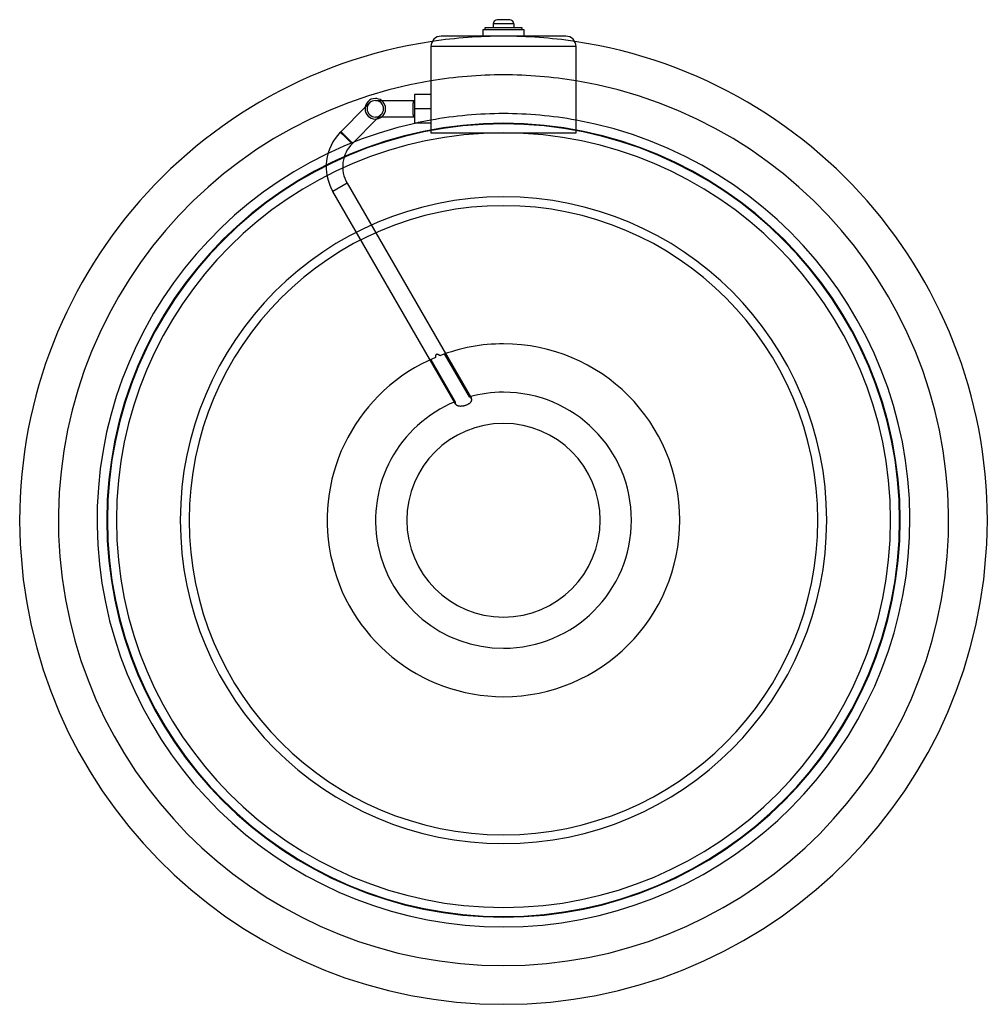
# Model space of a CAD drawing. Header units: millimetres. Extents: x -235 to 235, y -235 to 243.
import ezdxf

# ---------------------------------------------------------------- set-up
doc = ezdxf.new("R2010")
doc.units = ezdxf.units.MM
doc.layers.add('HIDDEN', color=7, linetype='Continuous')
doc.layers.add('THICK', color=7, linetype='Continuous')

msp = doc.modelspace()

# ---------------------------------------------------------------- linework, layer by layer
at = {"layer": 'HIDDEN'}
for p, q in [((-9, 239), (-9, 239)), ((0, 241), (-5, 241)), ((5, 241), (0, 241)), ((9, 239), (9, 239)), ((-30.25, 235), (-30.25, 235)), ((-10, 238), (-10, 238)), ((-10, 235), (-10, 235)), ((-9, 238), (-9, 238)), ((9, 238), (9, 238)), ((10, 238), (10, 238)), ((10, 235), (10, 235)), ((30.25, 235), (30.25, 235)), ((-35.25, 230), (-35.25, 230)), ((35.25, 230), (-35.25, 230)), ((35.25, 230), (35.25, 230)), ((-43.25, 206.68), (-43.25, 206.68)), ((-35.25, 206.68), (-35.25, 206.68)), ((-43.28, 203.75), (-43.27, 203.75)), ((-43.27, 203.75), (-43.27, 203.75)), ((-43.27, 203.75), (-43.26, 203.75)), ((-43.26, 203.75), (-43.26, 203.75)), ((-43.26, 203.75), (-43.25, 203.75)), ((-43.25, 203.75), (-43.25, 203.75)), ((-67.2, 200.46), (-79.22, 188.44)), ((-60.59, 195.75), (-59.42, 196.92)), ((-35.25, 199.75), (-43.25, 199.75)), ((-73.42, 182.92), (-61.54, 194.8)), ((-43.27, 195.75), (-43.28, 195.75)), ((-43.26, 195.75), (-43.27, 195.75)), ((-43.27, 195.75), (-43.27, 195.75)), ((-43.25, 195.75), (-43.26, 195.75)), ((-43.26, 195.75), (-43.26, 195.75)), ((-43.25, 195.75), (-43.25, 195.75)), ((-43.25, 192.82), (-43.25, 192.82)), ((-35.25, 194.23), (-35.25, 194.23)), ((-35.25, 192.82), (-35.25, 192.82)), ((35.25, 194.23), (35.25, 194.23)), ((-79.3, 188.34), (-79.29, 188.33)), ((-79.29, 188.33), (-79.3, 188.34)), ((-79.29, 188.33), (-79.28, 188.32)), ((-79.28, 188.32), (-79.29, 188.33)), ((-79.28, 188.32), (-79.25, 188.29)), ((-79.25, 188.29), (-79.28, 188.32)), ((-79.25, 188.29), (-79.21, 188.25)), ((-79.21, 188.25), (-79.25, 188.29)), ((-73.56, 182.78), (-79.22, 188.44)), ((-79.21, 188.25), (-79.15, 188.2)), ((-79.15, 188.2), (-79.21, 188.25)), ((-79.15, 188.2), (-79.09, 188.14)), ((-79.09, 188.14), (-79.15, 188.2)), ((-79.07, 188.59), (-79.09, 188.57)), ((-79.09, 188.57), (-79.09, 188.56)), ((-79.09, 188.56), (-79.08, 188.54)), ((-79.09, 188.14), (-79.01, 188.08)), ((-79.01, 188.08), (-79.09, 188.14)), ((-79.08, 188.54), (-79.06, 188.51)), ((-79.05, 188.59), (-79.07, 188.59)), ((-79.07, 188.57), (-73.41, 182.91)), ((-79.06, 188.51), (-79.03, 188.48)), ((-79.03, 188.58), (-79.05, 188.59)), ((-79, 188.57), (-79.03, 188.58)), ((-79.03, 188.48), (-79, 188.45)), ((-79.01, 188.08), (-78.93, 188)), ((-78.93, 188), (-79.01, 188.08)), ((-78.97, 188.54), (-79, 188.57)), ((-79, 188.45), (-78.96, 188.4)), ((-78.93, 188.51), (-78.97, 188.54)), ((-78.96, 188.4), (-78.91, 188.35)), ((-78.88, 188.48), (-78.93, 188.51)), ((-78.93, 188), (-78.84, 187.92)), ((-78.84, 187.92), (-78.93, 188)), ((-78.91, 188.35), (-78.85, 188.29)), ((-78.83, 188.43), (-78.88, 188.48)), ((-78.85, 188.29), (-78.79, 188.23)), ((-78.84, 187.92), (-78.73, 187.82)), ((-78.73, 187.82), (-78.84, 187.92)), ((-78.77, 188.38), (-78.83, 188.43)), ((-78.79, 188.23), (-78.72, 188.16)), ((-78.7, 188.32), (-78.77, 188.38)), ((-78.73, 187.82), (-78.61, 187.72)), ((-78.61, 187.72), (-78.73, 187.82)), ((-78.72, 188.16), (-78.65, 188.08)), ((-78.63, 188.25), (-78.7, 188.32)), ((-78.65, 188.08), (-78.57, 188)), ((-78.55, 188.18), (-78.63, 188.25)), ((-78.61, 187.72), (-78.48, 187.6)), ((-78.48, 187.6), (-78.61, 187.72)), ((-78.57, 188), (-78.49, 187.92)), ((-78.47, 188.1), (-78.55, 188.18)), ((-78.49, 187.92), (-78.4, 187.83)), ((-78.48, 187.6), (-78.35, 187.48)), ((-78.35, 187.48), (-78.48, 187.6)), ((-78.38, 188.02), (-78.47, 188.1)), ((-78.4, 187.83), (-78.3, 187.73)), ((-78.29, 187.94), (-78.38, 188.02)), ((-78.35, 187.48), (-78.21, 187.35)), ((-78.21, 187.35), (-78.35, 187.48)), ((-78.3, 187.73), (-78.2, 187.63)), ((-78.19, 187.84), (-78.29, 187.94)), ((-78.21, 187.35), (-78.06, 187.22)), ((-78.06, 187.22), (-78.21, 187.35)), ((-78.2, 187.63), (-78.09, 187.51)), ((-78.08, 187.74), (-78.19, 187.84)), ((-78.09, 187.51), (-77.98, 187.4)), ((-77.97, 187.63), (-78.08, 187.74)), ((-78.06, 187.22), (-77.91, 187.09)), ((-77.91, 187.09), (-78.06, 187.22)), ((-77.98, 187.4), (-77.86, 187.28)), ((-77.85, 187.52), (-77.97, 187.63)), ((-77.91, 187.09), (-77.75, 186.94)), ((-77.75, 186.94), (-77.91, 187.09)), ((-77.86, 187.28), (-77.74, 187.16)), ((-77.73, 187.4), (-77.85, 187.52)), ((-77.75, 186.94), (-77.57, 186.79)), ((-77.57, 186.79), (-77.75, 186.94)), ((-77.74, 187.16), (-77.62, 187.04)), ((-77.61, 187.28), (-77.73, 187.4)), ((-77.62, 187.04), (-77.5, 186.92)), ((-77.48, 187.16), (-77.61, 187.28)), ((-77.5, 186.92), (-77.37, 186.79)), ((-77.36, 187.04), (-77.48, 187.16)), ((-77.37, 186.79), (-77.24, 186.66)), ((-77.23, 186.92), (-77.36, 187.04)), ((-77.24, 186.66), (-77.1, 186.52)), ((-77.1, 186.79), (-77.23, 186.92)), ((-76.96, 186.65), (-77.1, 186.79)), ((-77.1, 186.52), (-76.96, 186.38)), ((-76.82, 186.51), (-76.96, 186.65)), ((-76.68, 186.37), (-76.82, 186.51)), ((-35.25, 188), (-35.25, 188)), ((35.25, 188), (35.25, 188)), ((-76.96, 186.38), (-76.82, 186.24)), ((-76.82, 186.24), (-76.68, 186.09)), ((-76.53, 186.23), (-76.68, 186.37)), ((-76.68, 186.09), (-76.53, 185.95)), ((-76.39, 186.09), (-76.53, 186.23)), ((-76.53, 185.95), (-76.39, 185.81)), ((-76.25, 185.95), (-76.39, 186.09)), ((-76.38, 185.8), (-76.39, 185.81)), ((-76.39, 185.81), (-76.39, 185.81)), ((-76.39, 185.81), (-76.39, 185.8)), ((-76.39, 185.8), (-76.38, 185.78)), ((-76.38, 185.61), (-76.39, 185.61)), ((-76.39, 185.61), (-76.39, 185.6)), ((-73.56, 182.78), (-76.39, 185.61)), ((-76.39, 185.6), (-76.38, 185.61)), ((-76.37, 185.8), (-76.38, 185.8)), ((-76.38, 185.8), (-76.38, 185.8)), ((-76.38, 185.78), (-76.38, 185.77)), ((-76.38, 185.77), (-76.38, 185.75)), ((-76.38, 185.75), (-76.37, 185.74)), ((-76.37, 185.62), (-76.38, 185.62)), ((-76.38, 185.62), (-76.38, 185.62)), ((-76.38, 185.62), (-76.38, 185.62)), ((-76.38, 185.62), (-76.38, 185.61)), ((-76.38, 185.61), (-76.36, 185.62)), ((-76.38, 185.61), (-76.38, 185.61)), ((-76.38, 185.61), (-76.38, 185.61)), ((-76.37, 185.79), (-76.37, 185.8)), ((-76.36, 185.79), (-76.37, 185.79)), ((-76.37, 185.74), (-76.37, 185.73)), ((-76.37, 185.73), (-76.37, 185.71)), ((-76.37, 185.71), (-76.37, 185.7)), ((-76.37, 185.7), (-76.36, 185.69)), ((-76.36, 185.66), (-76.37, 185.65)), ((-76.37, 185.65), (-76.37, 185.64)), ((-76.37, 185.64), (-76.37, 185.63)), ((-76.37, 185.63), (-76.37, 185.63)), ((-76.37, 185.63), (-76.37, 185.62)), ((-76.35, 185.78), (-76.36, 185.79)), ((-76.36, 185.79), (-76.36, 185.79)), ((-76.36, 185.69), (-76.36, 185.68)), ((-76.36, 185.68), (-76.36, 185.66)), ((-76.36, 185.62), (-76.35, 185.62)), ((-76.34, 185.78), (-76.35, 185.78)), ((-76.35, 185.78), (-76.35, 185.78)), ((-76.35, 185.62), (-76.33, 185.62)), ((-76.34, 185.77), (-76.34, 185.78)), ((-76.33, 185.77), (-76.34, 185.77)), ((-76.32, 185.77), (-76.33, 185.77)), ((-76.33, 185.77), (-76.33, 185.77)), ((-76.33, 185.62), (-76.32, 185.62)), ((-76.31, 185.76), (-76.32, 185.77)), ((-76.32, 185.62), (-76.3, 185.62)), ((-76.3, 185.76), (-76.31, 185.76)), ((-76.31, 185.76), (-76.31, 185.76)), ((-76.3, 185.75), (-76.3, 185.76)), ((-76.29, 185.75), (-76.3, 185.75)), ((-76.3, 185.62), (-76.29, 185.61)), ((-76.28, 185.75), (-76.29, 185.75)), ((-76.29, 185.75), (-76.29, 185.75)), ((-76.29, 185.61), (-76.27, 185.61)), ((-76.27, 185.75), (-76.28, 185.75)), ((-76.27, 185.74), (-76.27, 185.75)), ((-76.26, 185.74), (-76.27, 185.74)), ((-76.27, 185.61), (-76.26, 185.6)), ((-76.25, 185.74), (-76.26, 185.74)), ((-76.26, 185.74), (-76.26, 185.74)), ((-76.26, 185.6), (-76.24, 185.6)), ((-76.23, 185.93), (-76.25, 185.95)), ((-75.93, 185.43), (-76.25, 185.75)), ((-76.25, 185.75), (-76.25, 185.75)), ((-76.25, 185.75), (-76.25, 185.75)), ((-76.25, 185.75), (-76.25, 185.75)), ((-76.25, 185.75), (-76.25, 185.74)), ((-76.25, 185.74), (-76.25, 185.74)), ((-76.25, 185.74), (-76.25, 185.74)), ((-76.25, 185.74), (-76.25, 185.74)), ((-76.25, 185.74), (-76.25, 185.74)), ((-76.25, 185.74), (-76.25, 185.74)), ((-76.25, 185.74), (-76.25, 185.74)), ((-76.24, 185.6), (-76.23, 185.59)), ((-76.22, 185.91), (-76.23, 185.93)), ((-76.23, 185.59), (-76.21, 185.58)), ((-76.2, 185.9), (-76.22, 185.91)), ((-76.21, 185.58), (-76.19, 185.58)), ((-76.18, 185.88), (-76.2, 185.9)), ((-76.19, 185.58), (-76.18, 185.57)), ((-76.17, 185.86), (-76.18, 185.88)), ((-76.18, 185.57), (-76.16, 185.56)), ((-76.15, 185.85), (-76.17, 185.86)), ((-76.16, 185.56), (-76.14, 185.55)), ((-76.03, 185.72), (-76.15, 185.85)), ((-76.14, 185.55), (-76.12, 185.54)), ((-76.12, 185.54), (-76.1, 185.53)), ((-76.1, 185.53), (-76.08, 185.52)), ((-76.08, 185.52), (-76.06, 185.51)), ((-76.06, 185.51), (-76.04, 185.5)), ((-76.04, 185.5), (-76.02, 185.48)), ((-75.9, 185.59), (-76.03, 185.72)), ((-76.02, 185.48), (-76, 185.47)), ((-76, 185.47), (-75.97, 185.46)), ((-75.97, 185.46), (-75.95, 185.44)), ((-75.95, 185.44), (-75.93, 185.43)), ((-75.77, 185.46), (-75.9, 185.59)), ((-75.64, 185.33), (-75.77, 185.46)), ((-75.51, 185.2), (-75.64, 185.33)), ((-75.38, 185.07), (-75.51, 185.2)), ((-75.25, 184.94), (-75.38, 185.07)), ((-75.13, 184.82), (-75.25, 184.94)), ((-75.01, 184.7), (-75.13, 184.82)), ((-74.9, 184.58), (-75.01, 184.7)), ((-74.79, 184.47), (-74.9, 184.58)), ((-74.68, 184.36), (-74.79, 184.47)), ((-74.57, 184.24), (-74.68, 184.36)), ((-74.47, 184.13), (-74.57, 184.24)), ((-74.36, 184.03), (-74.47, 184.13)), ((-74.26, 183.92), (-74.36, 184.03)), ((-74.17, 183.82), (-74.26, 183.92)), ((-74.08, 183.73), (-74.17, 183.82)), ((-74, 183.64), (-74.08, 183.73)), ((-73.92, 183.56), (-74, 183.64)), ((-73.85, 183.49), (-73.92, 183.56)), ((-73.79, 183.41), (-73.85, 183.49)), ((-73.72, 183.34), (-73.79, 183.41)), ((-73.66, 183.28), (-73.72, 183.34)), ((-73.61, 183.22), (-73.66, 183.28)), ((-73.56, 183.16), (-73.61, 183.22)), ((-73.52, 183.11), (-73.56, 183.16)), ((-73.49, 183.07), (-73.52, 183.11)), ((-73.46, 183.03), (-73.49, 183.07)), ((-73.44, 183), (-73.46, 183.03)), ((-73.42, 182.98), (-73.44, 183)), ((-73.41, 182.96), (-73.42, 182.98)), ((-73.42, 182.92), (-73.41, 182.94)), ((-73.41, 182.94), (-73.41, 182.96)), ((-75.96, 163.6), (-82.88, 159.6)), ((-75.96, 163.6), (-82.88, 159.6)), ((-75.96, 163.6), (-15.61, 59.08)), ((-23.35, 56.48), (-82.88, 159.6)), ((-35.3, 78.04), (-23.47, 57.55)), ((-33.09, 79.61), (-33.1, 79.51)), ((-33.1, 79.51), (-33.1, 79.4)), ((-33.1, 79.4), (-33.1, 79.3)), ((-33.1, 79.3), (-33.1, 79.19)), ((-33.1, 79.19), (-33.1, 79.09)), ((-33.1, 79.09), (-33.1, 79)), ((-33.07, 79.72), (-33.09, 79.61)), ((-33.06, 79.82), (-33.07, 79.72)), ((-33.03, 79.92), (-33.06, 79.82)), ((-33.01, 80.02), (-33.03, 79.92)), ((-32.97, 80.11), (-33.01, 80.02)), ((-32.93, 80.2), (-32.97, 80.11)), ((-32.87, 80.28), (-32.93, 80.2)), ((-32.81, 80.36), (-32.87, 80.28)), ((-32.73, 80.43), (-32.81, 80.36)), ((-32.64, 80.49), (-32.73, 80.43)), ((-32.55, 80.52), (-32.64, 80.49)), ((-32.46, 80.54), (-32.55, 80.52)), ((-32.36, 80.55), (-32.46, 80.54)), ((-32.27, 80.55), (-32.36, 80.55)), ((-32.18, 80.54), (-32.27, 80.55)), ((-32.1, 80.53), (-32.18, 80.54)), ((-32.01, 80.5), (-32.1, 80.53)), ((-31.92, 80.48), (-32.01, 80.5)), ((-31.83, 80.44), (-31.92, 80.48)), ((-31.74, 80.41), (-31.83, 80.44)), ((-31.65, 80.37), (-31.74, 80.41)), ((-31.56, 80.32), (-31.65, 80.37)), ((-31.47, 80.28), (-31.56, 80.32)), ((-31.38, 80.23), (-31.47, 80.28)), ((-31.3, 80.17), (-31.38, 80.23)), ((-31.21, 80.12), (-31.3, 80.17)), ((-31.13, 80.06), (-31.21, 80.12)), ((-31.04, 80.01), (-31.13, 80.06)), ((-30.96, 79.95), (-31.04, 80.01)), ((-30.88, 79.89), (-30.96, 79.95)), ((-16.58, 59.9), (-28.61, 80.73)), ((-23.5, 57.43), (-23.51, 57.31)), ((-23.47, 57.55), (-23.5, 57.43)), ((-16.45, 59.83), (-16.58, 59.9)), ((-16.33, 59.76), (-16.45, 59.83)), ((-16.21, 59.69), (-16.33, 59.76)), ((-16.1, 59.61), (-16.21, 59.69)), ((-16, 59.53), (-16.1, 59.61)), ((-15.91, 59.45), (-16, 59.53)), ((-15.92, 57.33), (-15.79, 57.48)), ((-15.82, 59.36), (-15.91, 59.45)), ((-15.74, 59.27), (-15.82, 59.36)), ((-15.79, 57.48), (-15.69, 57.64)), ((-15.67, 59.18), (-15.74, 59.27)), ((-15.69, 57.64), (-15.6, 57.8)), ((-15.61, 59.08), (-15.67, 59.18)), ((-15.55, 58.95), (-15.61, 59.08)), ((-15.6, 57.8), (-15.53, 57.95)), ((-15.5, 58.82), (-15.55, 58.95)), ((-15.53, 57.95), (-15.48, 58.11)), ((-15.46, 58.69), (-15.5, 58.82)), ((-15.48, 58.11), (-15.45, 58.26)), ((-15.44, 58.55), (-15.46, 58.69)), ((-15.45, 58.26), (-15.44, 58.41)), ((-15.44, 58.41), (-15.44, 58.55)), ((-23.51, 57.31), (-23.52, 57.19)), ((-23.52, 57.19), (-23.52, 57.08)), ((-23.52, 57.08), (-23.51, 56.97)), ((-23.51, 56.97), (-23.49, 56.86)), ((-23.49, 56.86), (-23.47, 56.76)), ((-23.47, 56.76), (-23.43, 56.66)), ((-23.43, 56.66), (-23.39, 56.57)), ((-23.39, 56.57), (-23.35, 56.48)), ((-23.35, 56.48), (-23.27, 56.36)), ((-23.27, 56.36), (-23.18, 56.24)), ((-23.18, 56.24), (-23.07, 56.13)), ((-23.07, 56.13), (-22.95, 56.03)), ((-22.95, 56.03), (-22.81, 55.93)), ((-22.81, 55.93), (-22.67, 55.85)), ((-22.67, 55.85), (-22.51, 55.77)), ((-22.51, 55.77), (-22.34, 55.7)), ((-22.34, 55.7), (-22.16, 55.64)), ((-22.16, 55.64), (-21.97, 55.58)), ((-21.97, 55.58), (-21.78, 55.54)), ((-21.78, 55.54), (-21.58, 55.51)), ((-21.58, 55.51), (-21.36, 55.48)), ((-21.36, 55.48), (-21.14, 55.46)), ((-21.14, 55.46), (-20.9, 55.45)), ((-20.9, 55.45), (-20.65, 55.45)), ((-20.65, 55.45), (-20.39, 55.46)), ((-20.39, 55.46), (-20.13, 55.48)), ((-20.13, 55.48), (-19.87, 55.51)), ((-19.87, 55.51), (-19.6, 55.55)), ((-19.6, 55.55), (-19.33, 55.6)), ((-19.33, 55.6), (-19.06, 55.66)), ((-19.06, 55.66), (-18.8, 55.73)), ((-18.8, 55.73), (-18.53, 55.81)), ((-18.53, 55.81), (-18.27, 55.89)), ((-18.27, 55.89), (-18, 55.99)), ((-18, 55.99), (-17.74, 56.1)), ((-17.74, 56.1), (-17.48, 56.21)), ((-17.48, 56.21), (-17.23, 56.33)), ((-17.23, 56.33), (-17, 56.47)), ((-17, 56.47), (-16.78, 56.6)), ((-16.78, 56.6), (-16.57, 56.74)), ((-16.57, 56.74), (-16.38, 56.88)), ((-16.38, 56.88), (-16.21, 57.03)), ((-16.21, 57.03), (-16.06, 57.18)), ((-16.06, 57.18), (-15.92, 57.33))]:
    msp.add_line(p, q, dxfattribs=at)
for centre, radius, start, end in [((0, 0), 235, 90, 98.4706), ((0, 0), 235, 81.5293, 90), ((0, 0), 216.2, 90, 99.3836), ((0, 0), 216.2, 80.6164, 90), ((-62.25, 199.75), 4, 0, 90), ((-62.25, 199.75), 5, 306.8701, 53.1299), ((-62.25, 199.75), 4, 270, 0), ((0, 0), 197.4, 90, 100.2866), ((0, 0), 197.4, 79.7134, 90), ((0, 0), 192.7, 90, 270), ((0, 0), 192.7, 90, 270), ((0, 0), 192.7, 90, 270), ((0, 0), 192.7, 90, 270), ((0, 0), 192.7, 90, 270), ((0, 0), 192.4, 90, 180), ((0, 0), 197.4, 100.2866, 102.3639), ((0, 0), 192.7, 270, 90), ((0, 0), 192.7, 270, 90), ((0, 0), 192.7, 270, 90), ((0, 0), 192.7, 270, 90), ((0, 0), 192.7, 270, 90), ((0, 0), 192.4, 0, 90), ((0, 0), 188, 90, 270), ((-62.1, 171.6), 24, 135.7793, 210), ((-76.25, 185.75), 4, 137.8804, 139.681), ((0, 0), 188, 270, 90), ((-62.1, 171.6), 16, 135, 210), ((0, 0), 152.7, 0, 180), ((0, 0), 85.65, 90, 111.1315), ((0, 0), 85.65, 270, 90), ((0, 0), 85.65, 112.7323, 270), ((0, 0), 62.15, 90, 105.4709), ((0, 0), 62.15, 270, 90), ((0, 0), 62.15, 112.1877, 270), ((0, 0), 47, 90, 270), ((0, 0), 47, 270, 90), ((0, 0), 192.4, 180, 0), ((0, 0), 152.7, 180, 0)]:
    msp.add_arc(centre, radius, start, end, dxfattribs=at)
at = {"layer": 'THICK'}
for p, q in [((9, 239), (-9, 239)), ((-9, 239), (-9, 238)), ((0, 241), (-5, 241)), ((-5, 241), (-5, 239)), ((0, 243), (-3, 243)), ((3, 243), (0, 243)), ((5, 241), (0, 241)), ((5, 241), (5, 239)), ((9, 238), (9, 239)), ((30.25, 235), (-30.25, 235)), ((-10, 238), (-10, 235)), ((10, 238), (-10, 238)), ((10, 235), (10, 238)), ((-35.25, 230), (-35.25, 188)), ((35.25, 230), (-35.25, 230)), ((35.25, 188), (35.25, 230)), ((-43.25, 206.68), (-43.25, 199.75)), ((-35.25, 206.68), (-43.25, 206.68)), ((-65.08, 202.58), (-67.2, 200.46)), ((-62.25, 203.75), (-43.25, 203.75)), ((-43.92, 200.85), (-43.91, 201.03)), ((-43.92, 200.67), (-43.92, 200.85)), ((-43.91, 201.03), (-43.9, 201.2)), ((-43.9, 201.2), (-43.89, 201.37)), ((-43.89, 201.37), (-43.88, 201.53)), ((-43.88, 201.53), (-43.87, 201.69)), ((-43.87, 201.69), (-43.86, 201.85)), ((-43.86, 201.85), (-43.85, 202)), ((-43.85, 202), (-43.84, 202.16)), ((-43.84, 202.16), (-43.82, 202.3)), ((-43.82, 202.3), (-43.81, 202.45)), ((-43.81, 202.45), (-43.79, 202.58)), ((-43.79, 202.58), (-43.77, 202.71)), ((-43.77, 202.71), (-43.75, 202.83)), ((-43.75, 202.83), (-43.73, 202.94)), ((-43.73, 202.94), (-43.72, 203.04)), ((-43.72, 203.04), (-43.69, 203.14)), ((-43.69, 203.14), (-43.67, 203.24)), ((-43.67, 203.24), (-43.65, 203.33)), ((-43.65, 203.33), (-43.62, 203.41)), ((-43.62, 203.41), (-43.6, 203.48)), ((-43.6, 203.48), (-43.57, 203.54)), ((-43.57, 203.54), (-43.54, 203.6)), ((-43.54, 203.6), (-43.51, 203.64)), ((-43.51, 203.64), (-43.48, 203.68)), ((-43.48, 203.68), (-43.44, 203.71)), ((-43.44, 203.71), (-43.4, 203.73)), ((-43.4, 203.73), (-43.36, 203.75)), ((-43.36, 203.75), (-43.28, 203.75)), ((-43.94, 199.93), (-43.93, 200.11)), ((-43.94, 199.75), (-43.94, 199.93)), ((-43.94, 199.63), (-43.94, 199.75)), ((-43.94, 199.51), (-43.94, 199.63)), ((-43.93, 199.38), (-43.94, 199.51)), ((-43.93, 200.48), (-43.92, 200.67)), ((-43.93, 200.29), (-43.93, 200.48)), ((-43.93, 200.11), (-43.93, 200.29)), ((-43.93, 199.26), (-43.93, 199.38)), ((-43.93, 199.13), (-43.93, 199.26)), ((-43.93, 199.01), (-43.93, 199.13)), ((-43.92, 198.88), (-43.93, 199.01)), ((-43.92, 198.75), (-43.92, 198.88)), ((-43.92, 198.63), (-43.92, 198.75)), ((-43.91, 198.51), (-43.92, 198.63)), ((-43.91, 198.39), (-43.91, 198.51)), ((-43.9, 198.27), (-43.91, 198.39)), ((-43.9, 198.15), (-43.9, 198.27)), ((-43.89, 198.04), (-43.9, 198.15)), ((-43.88, 197.94), (-43.89, 198.04)), ((-43.88, 197.83), (-43.88, 197.94)), ((-43.87, 197.72), (-43.88, 197.83)), ((-43.86, 197.62), (-43.87, 197.72)), ((-43.85, 197.51), (-43.86, 197.62)), ((-43.84, 197.41), (-43.85, 197.51)), ((-43.83, 197.3), (-43.84, 197.41)), ((-43.82, 197.2), (-43.83, 197.3)), ((-43.81, 197.1), (-43.82, 197.2)), ((-43.8, 197.01), (-43.81, 197.1)), ((-43.79, 196.92), (-43.8, 197.01)), ((-43.78, 196.83), (-43.79, 196.92)), ((-43.77, 196.74), (-43.78, 196.83)), ((-43.75, 196.66), (-43.77, 196.74)), ((-43.74, 196.59), (-43.75, 196.66)), ((-43.73, 196.52), (-43.74, 196.59)), ((-43.71, 196.45), (-43.73, 196.52)), ((-43.7, 196.38), (-43.71, 196.45)), ((-43.68, 196.31), (-43.7, 196.38)), ((-43.67, 196.25), (-43.68, 196.31)), ((-43.65, 196.19), (-43.67, 196.25)), ((-43.64, 196.13), (-43.65, 196.19)), ((-43.62, 196.08), (-43.64, 196.13)), ((-43.6, 196.03), (-43.62, 196.08)), ((-43.58, 195.99), (-43.6, 196.03)), ((-43.56, 195.94), (-43.58, 195.99)), ((-35.25, 199.75), (-43.25, 199.75)), ((-43.25, 199.75), (-43.25, 192.82)), ((-43.25, 195.75), (-62.25, 195.75)), ((-61.54, 194.8), (-60.59, 195.75)), ((-43.54, 195.91), (-43.56, 195.94)), ((-43.52, 195.88), (-43.54, 195.91)), ((-43.5, 195.85), (-43.52, 195.88)), ((-43.48, 195.82), (-43.5, 195.85)), ((-43.46, 195.8), (-43.48, 195.82)), ((-43.43, 195.78), (-43.46, 195.8)), ((-43.4, 195.77), (-43.43, 195.78)), ((-43.37, 195.76), (-43.4, 195.77)), ((-43.34, 195.75), (-43.37, 195.76)), ((-43.28, 195.75), (-43.34, 195.75)), ((-35.25, 192.82), (-43.25, 192.82)), ((-35.25, 188), (35.25, 188))]:
    msp.add_line(p, q, dxfattribs=at)
for centre, radius, start, end in [((-3, 241), 2, 90, 180), ((3, 241), 2, 0, 90), ((0, 0), 235, 98.4706, 270), ((0, 0), 235, 270, 81.5293), ((0, 0), 216.2, 99.3836, 270), ((0, 0), 216.2, 270, 80.6164), ((-62.25, 199.75), 5, 90, 270), ((-62.25, 199.75), 4, 90, 180), ((-62.25, 199.75), 5, 53.1299, 90), ((-43.25, 199.75), 4, 90, 90.374), ((-62.25, 199.75), 4, 180, 270), ((0, 0), 197.4, 102.3639, 270), ((-62.25, 199.75), 5, 270, 306.8701), ((-43.25, 199.75), 4, 269.626, 270), ((0, 0), 197.4, 270, 79.7134), ((0, 0), 157, 90, 270), ((0, 0), 157, 270, 90)]:
    msp.add_arc(centre, radius, start, end, dxfattribs=at)
for centre, major_axis, start_param, end_param in [((-30.25, 230), (-5, 0), -1.570796, 0), ((30.25, 230), (5, 0), 0, 1.570796)]:
    msp.add_ellipse(centre, major_axis=major_axis, ratio=1, start_param=start_param, end_param=end_param, dxfattribs=at)

doc.saveas('drawing.dxf')
